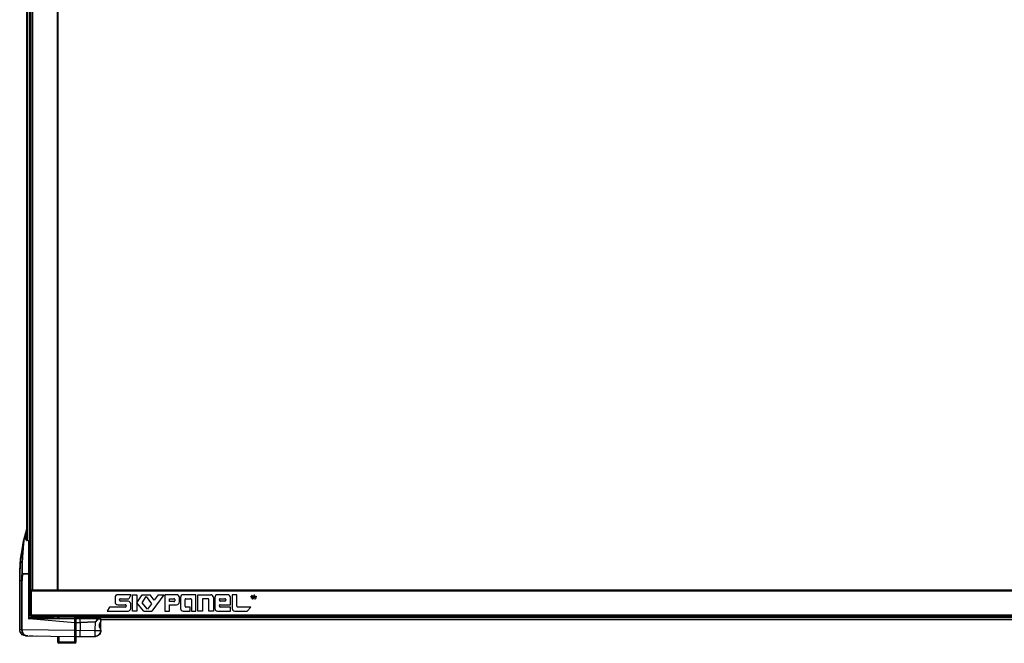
# Model space of a CAD drawing. Header units: millimetres. Extents: x -380.3 to -282.2, y 263.5 to 326.7.
# Tile 1 of 13: x -375.6 to -331.2, y 263.5 to 291.6. Entities that reach past the tile are written whole.
import ezdxf

# ---------------------------------------------------------------- set-up
doc = ezdxf.new("R2010")
doc.units = ezdxf.units.MM

# ---------------------------------------------------------------- blocks, each defined once
blk = doc.blocks.new('Abdeckung-2_1__3', base_point=(-5596.73, 3957.47))
at = {"color": 7, "linetype": 'Continuous'}
for p, q in [((-5596.13, 3969.33), (-5596.73, 3969.15)), ((-5596.13, 3969.62), (-5596.13, 3969.33)), ((-5596.13, 3969.33), (-5596.13, 3966.74)), ((-5596.13, 3966.74), (-5596.13, 3961.53)), ((-5593.13, 3969.95), (-5595.83, 3969.92)), ((-5581.03, 3969.63), (-5593.13, 3969.95)), ((-5593.13, 3967.07), (-5593.13, 3969.46)), ((-5579.42, 3969.73), (-5581.03, 3969.63)), ((-5580.08, 3964.97), (-5579.98, 3966.05)), ((-5579.98, 3966.05), (-5579.7, 3966.63)), ((-5579.7, 3966.63), (-5579.62, 3966.99)), ((-5579.62, 3966.99), (-5579.33, 3967.51)), ((-5579.33, 3967.51), (-5579.22, 3967.83)), ((-5579.13, 3968.16), (-5579.22, 3967.83)), ((-5579.22, 3967.83), (-5579.13, 3968.16)), ((-5579.13, 3968.16), (-5579.13, 3969.43)), ((-5579.13, 3968.6), (-5579.13, 3968.97)), ((-5579.13, 3961.65), (-5579.13, 3968.16)), ((-5596.13, 3961.53), (-5596.13, 3957.82)), ((-5593.13, 3957.47), (-5593.13, 3961.47)), ((-5580.12, 3958.9), (-5580.67, 3958.51)), ((-5579.67, 3959.53), (-5580.12, 3958.9)), ((-5579.98, 3963.89), (-5580.08, 3964.97)), ((-5579.9, 3963.65), (-5579.98, 3963.89)), ((-5579.68, 3963.09), (-5579.9, 3963.65)), ((-5579.42, 3962.85), (-5579.68, 3963.09)), ((-5579.48, 3959.94), (-5579.67, 3959.53)), ((-5579.36, 3960.22), (-5579.48, 3959.94)), ((-5579.37, 3962.43), (-5579.42, 3962.85)), ((-5579.28, 3962.23), (-5579.37, 3962.43)), ((-5579.19, 3960.97), (-5579.36, 3960.22)), ((-5579.28, 3962.23), (-5579.13, 3961.78)), ((-5579.13, 3961.78), (-5579.21, 3962.08)), ((-5579.14, 3961.43), (-5579.19, 3960.97)), ((-5579.13, 3961.65), (-5579.13, 3961.78)), ((-5596.13, 3958.31), (-5596.73, 3958.36)), ((-5595.83, 3957.52), (-5593.13, 3957.47)), ((-5593.13, 3957.47), (-5583.06, 3957.65)), ((-5583.06, 3957.65), (-5582.9, 3957.65)), ((-5582.9, 3957.65), (-5582.76, 3957.66)), ((-5582.76, 3957.66), (-5582.28, 3957.71)), ((-5581.92, 3957.82), (-5582.53, 3957.71)), ((-5581.55, 3957.92), (-5581.92, 3957.82)), ((-5581.34, 3958.07), (-5581.55, 3957.92)), ((-5581.34, 3958.07), (-5580.85, 3958.36)), ((-5580.85, 3958.36), (-5581.34, 3958.07)), ((-5580.85, 3958.36), (-5580.67, 3958.51)), ((-5580.67, 3958.51), (-5580.85, 3958.36))]:
    blk.add_line(p, q, dxfattribs=at)
at = {"color": 1, "linetype": 'Continuous'}
for p, q in [((-5596.73, 3965.67), (-5596.13, 3965.72)), ((-5596.13, 3966.74), (-5595.83, 3966.74)), ((-5595.84, 3969.41), (-5595.83, 3969.62)), ((-5593.13, 3969.46), (-5595.84, 3969.41)), ((-5595.83, 3966.74), (-5595.84, 3969.41)), ((-5595.83, 3969.62), (-5593.13, 3969.8)), ((-5595.83, 3966.74), (-5593.13, 3967.07)), ((-5593.13, 3967.07), (-5595.83, 3966.74)), ((-5595.83, 3961.52), (-5595.83, 3966.74)), ((-5593.13, 3969.8), (-5582.24, 3969.5)), ((-5581.03, 3969.49), (-5593.13, 3969.46)), ((-5593.13, 3967.07), (-5583.06, 3967.35)), ((-5583.06, 3967.35), (-5593.13, 3967.07)), ((-5593.13, 3967.07), (-5593.13, 3961.47)), ((-5583.06, 3967.35), (-5583.13, 3961.65)), ((-5582.8, 3967.47), (-5583.06, 3967.35)), ((-5583.06, 3967.35), (-5582.8, 3967.47)), ((-5581.52, 3968.59), (-5582.8, 3967.47)), ((-5582.8, 3967.47), (-5582.43, 3967.51)), ((-5582.43, 3967.51), (-5581.52, 3968.59)), ((-5582.24, 3969.5), (-5581.03, 3969.49)), ((-5581.03, 3969.49), (-5581.52, 3968.59)), ((-5581.52, 3968.59), (-5581.13, 3968.93)), ((-5581.13, 3968.93), (-5580.9, 3969.34)), ((-5580.87, 3969.53), (-5579.13, 3969.43)), ((-5580.07, 3965.7), (-5580.08, 3964.29)), ((-5579.98, 3966.05), (-5580.07, 3965.7)), ((-5579.9, 3966.29), (-5579.98, 3966.05)), ((-5579.68, 3966.85), (-5579.9, 3966.29)), ((-5579.62, 3966.99), (-5579.68, 3966.85)), ((-5579.47, 3967.3), (-5579.62, 3966.99)), ((-5579.22, 3967.83), (-5579.47, 3967.3)), ((-5579.47, 3967.3), (-5579.42, 3967.09)), ((-5579.42, 3968.97), (-5579.42, 3968.6)), ((-5579.42, 3967.09), (-5579.42, 3962.85)), ((-5596.73, 3961.53), (-5596.13, 3961.53)), ((-5596.13, 3961.53), (-5595.83, 3961.52)), ((-5593.13, 3961.47), (-5595.83, 3961.52)), ((-5595.83, 3958.17), (-5595.83, 3961.52)), ((-5583.13, 3961.65), (-5593.13, 3961.47)), ((-5583.13, 3961.65), (-5579.13, 3961.65)), ((-5580.08, 3964.29), (-5579.98, 3963.89)), ((-5579.98, 3963.89), (-5579.9, 3963.65)), ((-5579.9, 3963.65), (-5579.68, 3963.09)), ((-5579.68, 3963.09), (-5579.62, 3962.95)), ((-5579.62, 3962.95), (-5579.37, 3962.43)), ((-5579.42, 3962.85), (-5579.42, 3962.63)), ((-5579.37, 3962.43), (-5579.28, 3962.23)), ((-5579.13, 3961.65), (-5579.19, 3960.97)), ((-5595.83, 3957.52), (-5595.83, 3958.17))]:
    blk.add_line(p, q, dxfattribs=at)
at = {"color": 7, "linetype": 'Continuous'}
for centre, radius, start, end in [((-5595.83, 3969.62), 0.3, 91, 180), ((-5579.43, 3969.43), 0.3, 0, 89), ((-5583.13, 3961.65), 4, 271, 0), ((-5595.83, 3957.82), 0.3, 180, 269)]:
    blk.add_arc(centre, radius, start, end, dxfattribs=at)
at = {"color": 1, "linetype": 'Continuous'}
for points, knots in [([(-5595.83, 3969.62), (-5595.86, 3969.62), (-5595.93, 3969.63), (-5596.03, 3969.63), (-5596.1, 3969.62), (-5596.12, 3969.62), (-5596.13, 3969.62)], [0, 0, 0, 0, 0.0908597, 0.2324051, 0.2916628, 0.3001282, 0.3001282, 0.3001282, 0.3001282]), ([(-5595.83, 3966.74), (-5595.84, 3966.74), (-5595.89, 3966.74), (-5595.98, 3966.74), (-5596.07, 3966.74), (-5596.12, 3966.74), (-5596.13, 3966.74)], [0, 0, 0, 0, 0.0184228, 0.1473821, 0.2763415, 0.2947643, 0.2947643, 0.2947643, 0.2947643]), ([(-5595.83, 3969.92), (-5595.83, 3969.92), (-5595.83, 3969.9), (-5595.84, 3969.83), (-5595.84, 3969.73), (-5595.83, 3969.65), (-5595.83, 3969.62)], [0, 0, 0, 0, 0.0087723, 0.0701784, 0.2114511, 0.3005453, 0.3005453, 0.3005453, 0.3005453]), ([(-5580.9, 3969.34), (-5580.88, 3969.4), (-5580.84, 3969.5), (-5580.95, 3969.58), (-5581, 3969.61), (-5581.03, 3969.63), (-5581.03, 3969.63)], [0, 0, 0, 0, 0.1754956, 0.2714021, 0.3561234, 0.3682264, 0.3682264, 0.3682264, 0.3682264]), ([(-5580.87, 3969.53), (-5580.92, 3969.52), (-5580.97, 3969.5), (-5581.03, 3969.49), (-5581.03, 3969.49)], [0, 0, 0, 0, 0.1514095, 0.1730394, 0.1730394, 0.1730394, 0.1730394]), ([(-5580.9, 3969.34), (-5580.94, 3969.38), (-5580.99, 3969.43), (-5581.03, 3969.48), (-5581.03, 3969.49)], [0, 0, 0, 0, 0.1728393, 0.1975306, 0.1975306, 0.1975306, 0.1975306]), ([(-5583.06, 3957.65), (-5583.06, 3957.66), (-5583.05, 3957.74), (-5583.04, 3957.96), (-5583.03, 3958.34), (-5583.03, 3958.85), (-5583.03, 3959.45), (-5583.04, 3960.13), (-5583.04, 3960.88), (-5583.1, 3961.39), (-5583.13, 3961.65)], [0, 0, 0, 0, 0.031658, 0.253265, 0.668499, 1.172374, 1.77838, 2.469746, 3.220084, 4.003619, 4.003619, 4.003619, 4.003619])]:
    blk.add_open_spline(points, degree=3, knots=knots, dxfattribs=at)
for points in [[(-5595.84, 3969.41), (-5595.87, 3969.41), (-5595.92, 3969.41), (-5595.97, 3969.41), (-5595.99, 3969.4)], [(-5581.03, 3969.49), (-5581.03, 3969.51), (-5581.03, 3969.56), (-5581.03, 3969.61), (-5581.03, 3969.63)]]:
    blk.add_open_spline(points, degree=3, dxfattribs=at)
at = {"color": 7, "linetype": 'Continuous'}
blk.add_open_spline([(-5593.13, 3969.95), (-5593.13, 3969.95), (-5593.13, 3969.92), (-5593.13, 3969.88), (-5593.13, 3969.83), (-5593.13, 3969.8), (-5593.13, 3969.8)], degree=3, knots=[0, 0, 0, 0, 0.0097899, 0.078319, 0.1468481, 0.156638, 0.156638, 0.156638, 0.156638], dxfattribs=at)
blk = doc.blocks.new('Griff-2_1__4', base_point=(-5633.98, 3957.53))
at = {"color": 7, "linetype": 'Continuous'}
for p, q in [((-5631.26, 4022.78), (-5629.13, 4030.19)), ((-5629.34, 4026.69), (-5629.63, 4025.97)), ((-5629.63, 4023.19), (-5629.63, 4025.97)), ((-5629.21, 4026.84), (-5629.34, 4026.69)), ((-5632.54, 4014.64), (-5631.58, 4020.73)), ((-5631.58, 4020.73), (-5631.39, 4022.05)), ((-5631.39, 4022.05), (-5631.47, 4021.56)), ((-5631.39, 4022.05), (-5631.26, 4022.78)), ((-5629.63, 4022.51), (-5629.63, 4023.19)), ((-5629.43, 4022.34), (-5629.17, 4022.3)), ((-5628.58, 4022.29), (-5629.17, 4022.3)), ((-5628.58, 4022.29), (-5628.32, 4022.24)), ((-5628.13, 4022.06), (-5628.13, 3999.78)), ((-5633.15, 4011.38), (-5633.05, 4012.1)), ((-5633.03, 4012.23), (-5633.08, 4011.92)), ((-5633.05, 4012.1), (-5632.96, 4012.65)), ((-5632.96, 4012.65), (-5633.03, 4012.23)), ((-5632.96, 4012.65), (-5632.83, 4013.34)), ((-5632.96, 4012.65), (-5632.89, 4013.06)), ((-5632.89, 4013.06), (-5632.83, 4013.34)), ((-5632.83, 4013.34), (-5632.73, 4013.81)), ((-5632.73, 4013.81), (-5632.54, 4014.64)), ((-5633.39, 4009.34), (-5633.74, 4004.74)), ((-5633.15, 4011.38), (-5633.39, 4009.34)), ((-5633.08, 4011.92), (-5633.15, 4011.38)), ((-5633.88, 4001.39), (-5633.96, 3998.61)), ((-5633.76, 4004.29), (-5633.89, 4001.58)), ((-5633.89, 4001.58), (-5633.88, 4001.39)), ((-5633.74, 4004.74), (-5633.76, 4004.29)), ((-5628.13, 3999.78), (-5632.14, 3999.77)), ((-5632.14, 3999.77), (-5628.13, 3999.78)), ((-5628.13, 3999.78), (-5628.13, 3970.78)), ((-5633.97, 3998.26), (-5633.98, 3995.27)), ((-5633.98, 3995.27), (-5633.98, 3962.11)), ((-5633.96, 3998.61), (-5633.97, 3998.26)), ((-5628.13, 3970.78), (-5628.13, 3969.99)), ((-5627.84, 3971.97), (-5627.84, 3970.52)), ((-5596.73, 3966.78), (-5627.67, 3969.49)), ((-5625.73, 3970.49), (-5627.64, 3970.52)), ((-5596.73, 3969.98), (-5625.73, 3970.49)), ((-5614.63, 3970.97), (-5614.63, 3970.29)), ((-5596.73, 3969.84), (-5596.73, 3969.98)), ((-5596.73, 3969.41), (-5596.73, 3969.84)), ((-5596.73, 3966.78), (-5596.73, 3969.41)), ((-5596.73, 3961.53), (-5596.73, 3966.78)), ((-5633.74, 3960.75), (-5633.98, 3962.11)), ((-5633.68, 3960.61), (-5633.74, 3960.75)), ((-5632.84, 3959.31), (-5633.68, 3960.61)), ((-5632.2, 3958.79), (-5632.84, 3959.31)), ((-5596.73, 3957.53), (-5596.73, 3961.53)), ((-5631.55, 3958.44), (-5632.2, 3958.79)), ((-5630.81, 3958.2), (-5631.55, 3958.44)), ((-5630.05, 3958.11), (-5630.66, 3958.17)), ((-5630.05, 3958.11), (-5630.66, 3958.17)), ((-5630.05, 3958.11), (-5629.24, 3958.1)), ((-5629.24, 3958.1), (-5629.76, 3958.17)), ((-5629.76, 3958.17), (-5629.24, 3958.1)), ((-5629.24, 3958.1), (-5596.73, 3957.53)), ((-5628.58, 3958.09), (-5628.9, 3958.09)), ((-5627.58, 3958.07), (-5627.22, 3958.07)), ((-5626.88, 3958.06), (-5625.09, 3958.03)), ((-5625.09, 3958.03), (-5624.82, 3958.02)), ((-5622.31, 3957.98), (-5622.17, 3957.98))]:
    blk.add_line(p, q, dxfattribs=at)
at = {"color": 1, "linetype": 'Continuous'}
for p, q in [((-5630.77, 4023.17), (-5629.13, 4028.89)), ((-5631.76, 4019.17), (-5631.87, 4017.99)), ((-5631.64, 4020.25), (-5631.76, 4019.17)), ((-5631.52, 4021.21), (-5631.64, 4020.25)), ((-5631.47, 4021.56), (-5631.52, 4021.21)), ((-5631.26, 4022.78), (-5631.39, 4022.05)), ((-5631.38, 4018.31), (-5631.27, 4019.51)), ((-5631.27, 4019.51), (-5631.15, 4020.6)), ((-5631.15, 4020.6), (-5631.03, 4021.57)), ((-5631.03, 4021.57), (-5630.9, 4022.43)), ((-5630.97, 4023.14), (-5630.77, 4023.17)), ((-5630.9, 4022.43), (-5630.77, 4023.17)), ((-5629.63, 4023.19), (-5630.77, 4023.17)), ((-5632.25, 4012.33), (-5632.36, 4010.03)), ((-5632.08, 4015.34), (-5632.25, 4012.33)), ((-5631.98, 4016.71), (-5632.08, 4015.34)), ((-5631.87, 4017.99), (-5631.98, 4016.71)), ((-5631.85, 4010.91), (-5631.65, 4014.6)), ((-5631.65, 4014.6), (-5631.49, 4017.01)), ((-5631.49, 4017.01), (-5631.38, 4018.31)), ((-5633.76, 4004.29), (-5633.6, 4006.93)), ((-5633.6, 4006.93), (-5633.39, 4009.34)), ((-5633.39, 4009.34), (-5633.35, 4009.76)), ((-5633.35, 4009.76), (-5633.15, 4011.38)), ((-5632.47, 4007.26), (-5632.56, 4003.61)), ((-5632.36, 4010.03), (-5632.47, 4007.26)), ((-5632.07, 4004.16), (-5631.98, 4007.43)), ((-5631.98, 4007.43), (-5631.85, 4010.91)), ((-5633.95, 3998.39), (-5633.88, 4001.39)), ((-5633.88, 4001.39), (-5633.79, 4003.72)), ((-5633.79, 4003.72), (-5633.76, 4004.29)), ((-5632.56, 4003.61), (-5632.63, 3999.79)), ((-5632.14, 3999.77), (-5632.07, 4004.16)), ((-5633.98, 3995.27), (-5633.95, 3998.39)), ((-5633.98, 3962.11), (-5633.98, 3995.27)), ((-5633.98, 3995.27), (-5632.7, 3995.27)), ((-5632.7, 3995.27), (-5632.7, 3962.15)), ((-5632.7, 3995.27), (-5632.22, 3995.27)), ((-5632.22, 3962.15), (-5632.22, 3995.27)), ((-5628.13, 3969.99), (-5625.73, 3969.99)), ((-5625.73, 3969.99), (-5628.13, 3969.99)), ((-5628, 3970.22), (-5627.8, 3970.38)), ((-5596.73, 3969.41), (-5627.67, 3969.49)), ((-5625.73, 3969.99), (-5596.73, 3969.41)), ((-5632.7, 3962.15), (-5633.98, 3962.11)), ((-5633.82, 3961.02), (-5633.98, 3962.11)), ((-5633.74, 3960.75), (-5633.82, 3961.02)), ((-5633.68, 3960.61), (-5633.74, 3960.75)), ((-5633.34, 3959.95), (-5633.68, 3960.61)), ((-5633.04, 3959.54), (-5633.34, 3959.95)), ((-5632.2, 3958.79), (-5633.04, 3959.54)), ((-5632.7, 3962.15), (-5632.64, 3961.32)), ((-5632.7, 3962.15), (-5632.22, 3962.15)), ((-5632.64, 3961.32), (-5632.49, 3960.73)), ((-5632.49, 3960.73), (-5632.44, 3960.58)), ((-5632.44, 3960.58), (-5632.14, 3959.93)), ((-5596.73, 3961.53), (-5632.22, 3962.15)), ((-5632.16, 3961.27), (-5632.22, 3962.15)), ((-5632.06, 3960.79), (-5632.16, 3961.27)), ((-5632.14, 3959.93), (-5631.88, 3959.52)), ((-5631.96, 3960.45), (-5632.06, 3960.79)), ((-5631.72, 3959.89), (-5631.96, 3960.45)), ((-5631.88, 3959.52), (-5631.7, 3959.29)), ((-5631.55, 3959.57), (-5631.72, 3959.89)), ((-5631.7, 3959.29), (-5631.17, 3958.79)), ((-5631.36, 3959.28), (-5631.55, 3959.57)), ((-5630.91, 3958.79), (-5631.36, 3959.28)), ((-5631.97, 3958.65), (-5632.2, 3958.79)), ((-5631.55, 3958.44), (-5631.97, 3958.65)), ((-5631.14, 3958.29), (-5631.55, 3958.44)), ((-5631.17, 3958.79), (-5630.94, 3958.63)), ((-5630.81, 3958.2), (-5631.14, 3958.29)), ((-5630.94, 3958.63), (-5630.57, 3958.42)), ((-5630.66, 3958.17), (-5630.81, 3958.2)), ((-5630.39, 3958.42), (-5630.75, 3958.66)), ((-5630.57, 3958.42), (-5630.2, 3958.27)), ((-5630.07, 3958.27), (-5630.39, 3958.42)), ((-5630.2, 3958.27), (-5629.91, 3958.19)), ((-5629.76, 3958.17), (-5630.07, 3958.27)), ((-5629.91, 3958.19), (-5629.76, 3958.17))]:
    blk.add_line(p, q, dxfattribs=at)
at = {"color": 7, "linetype": 'Continuous'}
blk.add_arc((-5627.62, 3971.02), 0.502, 180.20183, 268.79817, dxfattribs=at)
at = {"color": 1, "linetype": 'Continuous'}
for points, knots in [([(-5630.77, 4023.17), (-5630.81, 4023.16), (-5630.9, 4023.14), (-5631.04, 4023.11), (-5631.18, 4022.98), (-5631.23, 4022.86), (-5631.26, 4022.78)], [0, 0, 0, 0, 0.1075839, 0.2829596, 0.3986868, 0.6677934, 0.6677934, 0.6677934, 0.6677934]), ([(-5630.97, 4023.14), (-5630.97, 4023.14), (-5631, 4023.12), (-5631.06, 4023.09), (-5631.18, 4022.98), (-5631.23, 4022.86), (-5631.26, 4022.78)], [0, 0, 0, 0, 0.0118018, 0.0944145, 0.2101417, 0.4792483, 0.4792483, 0.4792483, 0.4792483]), ([(-5632.63, 3999.79), (-5632.65, 3999.04), (-5632.69, 3997.53), (-5632.7, 3996.03), (-5632.7, 3995.27)], [0, 0, 0, 0, 2.258348, 4.516694, 4.516694, 4.516694, 4.516694]), ([(-5632.63, 3999.79), (-5632.62, 3999.79), (-5632.58, 3999.79), (-5632.49, 3999.78), (-5632.33, 3999.78), (-5632.21, 3999.77), (-5632.14, 3999.77)], [0, 0, 0, 0, 0.015824, 0.1265919, 0.2664949, 0.4862647, 0.4862647, 0.4862647, 0.4862647]), ([(-5632.14, 3999.77), (-5632.18, 3999.77), (-5632.3, 3999.78), (-5632.46, 3999.78), (-5632.58, 3999.79), (-5632.62, 3999.79), (-5632.63, 3999.79)], [0, 0, 0, 0, 0.1323645, 0.3596728, 0.4704407, 0.4862647, 0.4862647, 0.4862647, 0.4862647]), ([(-5632.14, 3999.77), (-5632.16, 3999.02), (-5632.21, 3997.52), (-5632.21, 3996.02), (-5632.22, 3995.27)], [0, 0, 0, 0, 2.25004, 4.500078, 4.500078, 4.500078, 4.500078]), ([(-5628.13, 3969.99), (-5628.12, 3969.96), (-5628.11, 3969.88), (-5628.08, 3969.77), (-5628.02, 3969.66), (-5627.91, 3969.58), (-5627.79, 3969.52), (-5627.7, 3969.5), (-5627.67, 3969.49)], [0, 0, 0, 0, 0.0925637, 0.2452432, 0.3321571, 0.4502449, 0.6367922, 0.7337912, 0.7337912, 0.7337912, 0.7337912]), ([(-5625.73, 3970.29), (-5625.73, 3970.35), (-5625.73, 3970.41), (-5625.73, 3970.48), (-5625.73, 3970.49)], [0, 0, 0, 0, 0.1687603, 0.1928689, 0.1928689, 0.1928689, 0.1928689]), ([(-5625.73, 3969.99), (-5625.73, 3970.01), (-5625.73, 3970.05), (-5625.73, 3970.13), (-5625.73, 3970.21), (-5625.73, 3970.26), (-5625.73, 3970.29)], [0, 0, 0, 0, 0.0653331, 0.1306662, 0.2188772, 0.3070882, 0.3070882, 0.3070882, 0.3070882]), ([(-5632.7, 3962.15), (-5632.7, 3962.15), (-5632.65, 3962.14), (-5632.54, 3962.1), (-5632.38, 3962.11), (-5632.26, 3962.14), (-5632.22, 3962.15)], [0, 0, 0, 0, 0.0163695, 0.1309564, 0.3581685, 0.4935078, 0.4935078, 0.4935078, 0.4935078])]:
    blk.add_open_spline(points, degree=3, knots=knots, dxfattribs=at)
blk = doc.blocks.new('Diffusor-Rahmen-seitlich_1__9', base_point=(-5626.13, 3988.97))
at = {"color": 7, "linetype": 'Continuous'}
for p, q in [((-5626.13, 3988.97), (-5626.13, 4861.97)), ((-5608.13, 4861.97), (-5608.13, 3988.97)), ((-5625.97, 3988.97), (-5625.83, 3988.97)), ((-5625.83, 3988.97), (-5625.13, 3988.97)), ((-5625.13, 3988.97), (-5608.63, 3988.97)), ((-5608.63, 3988.97), (-5608.13, 3988.97))]:
    blk.add_line(p, q, dxfattribs=at)
at = {"color": 1, "linetype": 'Continuous'}
for p, q in [((-5625.13, 3988.97), (-5625.13, 4861.97)), ((-5608.63, 4861.97), (-5608.63, 3988.97))]:
    blk.add_line(p, q, dxfattribs=at)
blk = doc.blocks.new('Diffusor-Rahmen-unten__11', base_point=(-5626.13, 3970.97))
at = {"color": 7, "linetype": 'Continuous'}
for p, q in [((-5626.13, 3988.97), (-5625.97, 3988.97)), ((-5626.13, 3988.47), (-5626.13, 3988.97)), ((-5626.13, 3988.47), (-5626.13, 3971.97)), ((-5608.13, 3988.97), (-4329.13, 3988.97)), ((-5626.13, 3970.97), (-5626.13, 3971.97)), ((-4311.13, 3970.97), (-5626.13, 3970.97))]:
    blk.add_line(p, q, dxfattribs=at)
at = {"color": 1, "linetype": 'Continuous'}
for p, q in [((-5626.13, 3988.47), (-4311.13, 3988.47)), ((-4311.13, 3971.97), (-5626.13, 3971.97))]:
    blk.add_line(p, q, dxfattribs=at)
blk = doc.blocks.new('Skypanel-Logo-klein__12', base_point=(-5576.13, 3972.72))
at = {"color": 7, "linetype": 'Continuous'}
for p, q in [((-5558.92, 3985.79), (-5567.66, 3985.79)), ((-5558.92, 3985.79), (-5560.3, 3983.09)), ((-5557.81, 3985.79), (-5554.74, 3985.79)), ((-5557.81, 3974.72), (-5557.81, 3985.79)), ((-5554.74, 3980.26), (-5551.14, 3985.79)), ((-5554.74, 3985.79), (-5554.74, 3980.26)), ((-5551.14, 3985.79), (-5545.73, 3985.79)), ((-5543.07, 3982.13), (-5545.73, 3985.79)), ((-5536.59, 3985.79), (-5544.63, 3974.72)), ((-5540.41, 3985.79), (-5543.07, 3982.13)), ((-5540.41, 3985.79), (-5536.59, 3985.79)), ((-5535.91, 3985.79), (-5535.91, 3974.72)), ((-5527.93, 3985.79), (-5535.91, 3985.79)), ((-5514.87, 3985.79), (-5523.48, 3985.79)), ((-5514.87, 3974.72), (-5514.87, 3985.79)), ((-5513.52, 3985.79), (-5504.9, 3985.79)), ((-5513.52, 3974.72), (-5513.52, 3985.79)), ((-5493.46, 3985.79), (-5500.27, 3985.79)), ((-5487.31, 3985.79), (-5490.38, 3985.79)), ((-5490.38, 3985.79), (-5490.38, 3976.57)), ((-5487.31, 3978.04), (-5487.31, 3985.79)), ((-5475.64, 3985.56), (-5475.37, 3985.5)), ((-5569.5, 3983.95), (-5569.5, 3980.87)), ((-5567.66, 3979.03), (-5562.61, 3979.03)), ((-5566.43, 3981.98), (-5566.43, 3982.47)), ((-5565.81, 3983.09), (-5560.3, 3983.09)), ((-5560.77, 3981.36), (-5565.81, 3981.36)), ((-5558.92, 3976.57), (-5558.92, 3979.52)), ((-5550.14, 3974.72), (-5554.74, 3980.26)), ((-5554.74, 3980.26), (-5554.74, 3974.72)), ((-5551.22, 3980.26), (-5548.48, 3984.47)), ((-5547.59, 3975.9), (-5551.22, 3980.26)), ((-5548.48, 3984.47), (-5544.92, 3979.58)), ((-5544.92, 3979.58), (-5547.59, 3975.9)), ((-5532.83, 3983.09), (-5529.79, 3983.09)), ((-5532.83, 3981.12), (-5532.83, 3983.09)), ((-5529.79, 3981.12), (-5532.83, 3981.12)), ((-5532.83, 3979.03), (-5527.93, 3979.03)), ((-5532.83, 3974.72), (-5532.83, 3979.03)), ((-5529.17, 3982.47), (-5529.17, 3981.73)), ((-5526.09, 3980.87), (-5526.09, 3983.95)), ((-5525.33, 3983.95), (-5525.33, 3976.57)), ((-5522.25, 3978.04), (-5522.25, 3982.47)), ((-5521.63, 3983.09), (-5518.56, 3983.09)), ((-5517.95, 3982.47), (-5517.95, 3974.72)), ((-5510.44, 3983.09), (-5510.44, 3974.72)), ((-5506.75, 3983.09), (-5510.44, 3983.09)), ((-5506.13, 3974.72), (-5506.13, 3982.47)), ((-5503.06, 3983.95), (-5503.06, 3974.72)), ((-5502.12, 3983.95), (-5502.12, 3976.57)), ((-5499.04, 3982.1), (-5499.04, 3982.47)), ((-5498.43, 3983.09), (-5495.31, 3983.09)), ((-5495.31, 3981.49), (-5498.43, 3981.49)), ((-5498.43, 3979.03), (-5491.61, 3979.03)), ((-5494.69, 3982.47), (-5494.69, 3982.1)), ((-5491.61, 3979.03), (-5491.61, 3983.95)), ((-5477.99, 3984.5), (-5478.02, 3984.35)), ((-5477.13, 3984.28), (-5477.46, 3984.31)), ((-5477.43, 3984.16), (-5477.13, 3984.28)), ((-5477.14, 3984.1), (-5477.14, 3983.56)), ((-5477.13, 3984.86), (-5477.13, 3984.28)), ((-5476.92, 3983.35), (-5476.92, 3985.24)), ((-5476.71, 3985.26), (-5476.6, 3983.04)), ((-5476.55, 3984.19), (-5476.45, 3985.26)), ((-5476.44, 3983.01), (-5476.55, 3984.19)), ((-5476.17, 3984.56), (-5476.16, 3984.77)), ((-5476.16, 3984.77), (-5476.15, 3985)), ((-5475.97, 3983.47), (-5475.97, 3983.94)), ((-5475.91, 3985.08), (-5475.89, 3984.94)), ((-5475.77, 3985.26), (-5475.77, 3983.2)), ((-5475.37, 3982.89), (-5475.64, 3982.84)), ((-5475.53, 3984.25), (-5475.53, 3985.17)), ((-5475.53, 3983.26), (-5475.53, 3984.12)), ((-5475.29, 3983.41), (-5475.29, 3984)), ((-5475.03, 3983.61), (-5475.05, 3983.96)), ((-5475.03, 3983.61), (-5474.97, 3983.43)), ((-5474.97, 3985.35), (-5474.75, 3985.23)), ((-5474.89, 3982.97), (-5474.74, 3983.05)), ((-5474.74, 3983.05), (-5474.89, 3982.97)), ((-5474.81, 3984.84), (-5474.81, 3983.53)), ((-5474.6, 3983.55), (-5474.6, 3984.77)), ((-5474.36, 3983.54), (-5474.47, 3983.26)), ((-5474.25, 3983.72), (-5474.36, 3983.54)), ((-5474.25, 3984.9), (-5474.28, 3984.74)), ((-5474.13, 3984.71), (-5474.25, 3984.9)), ((-5474.2, 3983.85), (-5474.25, 3983.72)), ((-5474.13, 3984.71), (-5474.2, 3984.54)), ((-5474.05, 3984.5), (-5474.13, 3984.71)), ((-5474.02, 3984.35), (-5474.05, 3984.5)), ((-5573.4, 3977.43), (-5574.78, 3974.72)), ((-5574.78, 3974.72), (-5560.77, 3974.72)), ((-5562.61, 3977.43), (-5573.4, 3977.43)), ((-5562, 3978.41), (-5562, 3978.04)), ((-5554.74, 3974.72), (-5557.81, 3974.72)), ((-5550.14, 3974.72), (-5544.63, 3974.72)), ((-5535.91, 3974.72), (-5532.83, 3974.72)), ((-5523.48, 3974.72), (-5518.68, 3974.72)), ((-5518.68, 3977.43), (-5521.63, 3977.43)), ((-5518.68, 3974.72), (-5518.68, 3977.43)), ((-5517.95, 3974.72), (-5514.87, 3974.72)), ((-5510.44, 3974.72), (-5513.52, 3974.72)), ((-5503.06, 3974.72), (-5506.13, 3974.72)), ((-5500.27, 3974.72), (-5491.61, 3974.72)), ((-5499.04, 3978.04), (-5499.04, 3978.41)), ((-5491.61, 3977.43), (-5498.43, 3977.43)), ((-5491.61, 3974.72), (-5491.61, 3977.43)), ((-5488.54, 3974.72), (-5480.19, 3974.72)), ((-5477.79, 3977.43), (-5486.69, 3977.43)), ((-5480.19, 3974.72), (-5477.79, 3977.43))]:
    blk.add_line(p, q, dxfattribs=at)
for points in [[(-5476.6, 3983.04, 1), (-5476.51, 3983.52, 1)], [(-5475.29, 3984.36, 1), (-5475.7, 3984.46, 1)], [(-5475.13, 3984.12, 1), (-5475.45, 3983.87, 1)]]:
    blk.add_lwpolyline(points, format="xyb", close=True, dxfattribs=at)
for centre, radius, start, end in [((-5567.66, 3983.95), 1.85, 90, 180), ((-5527.93, 3983.95), 1.85, 0, 90), ((-5523.48, 3983.95), 1.85, 90, 180), ((-5504.9, 3983.95), 1.85, 0, 90), ((-5500.27, 3983.95), 1.85, 90, 180), ((-5493.46, 3983.95), 1.85, 0, 90), ((-5567.66, 3980.87), 1.85, 180, 270), ((-5565.81, 3982.47), 0.615, 90, 180), ((-5565.81, 3981.98), 0.615, 180, 270), ((-5562.61, 3978.41), 0.615, 0, 90), ((-5560.77, 3979.52), 1.85, 0, 90), ((-5529.79, 3982.47), 0.615, 0, 90), ((-5529.79, 3981.73), 0.615, 270, 0), ((-5527.93, 3980.87), 1.85, 270, 0), ((-5521.63, 3982.47), 0.615, 90, 180), ((-5518.56, 3982.47), 0.615, 0, 90), ((-5506.75, 3982.47), 0.615, 0, 90), ((-5498.43, 3982.47), 0.615, 90, 180), ((-5498.43, 3982.1), 0.615, 180, 270), ((-5498.43, 3978.41), 0.615, 90, 180), ((-5495.31, 3982.47), 0.615, 0, 90), ((-5495.31, 3982.1), 0.615, 270, 0), ((-5477.12, 3983.92), 0.536, 155.49936, 236.46744), ((-5474.91, 3983.55), 2.76, 146.72808, 167.62134), ((-5477.01, 3984.39), 0.642, 202.34851, 223.40038), ((-5476.26, 3984.05), 1.23, 153.85199, 167.70253), ((-5477.48, 3983.7), 0.232, 285.57824, 9.225), ((-5474.62, 3982.51), 3.44, 136.83811, 142.7353), ((-5476.9, 3984.86), 0.385, 93.65449, 147.07727), ((-5476.55, 3984.19), 1.11, 239.32264, 247.30721), ((-5476.36, 3983.91), 0.903, 254.65169, 265.33516), ((-5476.44, 3984.39), 0.222, 240.88423, 333.48465), ((-5476.35, 3984.9), 0.616, 279.98072, 302.5413), ((-5476.84, 3983.47), 1.01, 37.87633, 54.16292), ((-5480.25, 3983.55), 4.03, 1.30757, 7.41854), ((-5487.6, 3982.93), 11.4, 1.08932, 3.55378), ((-5475.81, 3983.29), 0.416, 199.25038, 221.74923), ((-5476.32, 3983.41), 0.449, 296.81691, 338.91422), ((-5476.34, 3983.85), 0.385, 12.79368, 38.06403), ((-5476.08, 3983.32), 0.187, 339.22343, 54.53414), ((-5475.95, 3982.85), 2.56, 80.79225, 87.38586), ((-5475.72, 3984.33), 1.07, 66.5786, 80.26392), ((-5475.42, 3985.2), 0.167, 350.24372, 39.32979), ((-5475.63, 3984.73), 0.665, 17.80539, 59.79638), ((-5476.38, 3984.74), 1.16, 340.63108, 2.07562), ((-5476.89, 3984.84), 1.67, 358.17248, 11.5744), ((-5475.5, 3984.41), 0.467, 322.08805, 2.93074), ((-5475.27, 3983.96), 0.219, 0.33494, 47.97464), ((-5475.6, 3984.69), 0.623, 335.42331, 357.18488), ((-5475.82, 3984.73), 0.85, 355.42166, 13.97007), ((-5562.61, 3978.04), 0.615, 270, 0), ((-5560.77, 3976.57), 1.85, 270, 0), ((-5523.48, 3976.57), 1.85, 180, 270), ((-5521.63, 3978.04), 0.615, 180, 270), ((-5500.27, 3976.57), 1.85, 180, 270), ((-5498.43, 3978.04), 0.615, 180, 270), ((-5488.54, 3976.57), 1.85, 180, 270), ((-5486.69, 3978.04), 0.615, 180, 270)]:
    blk.add_arc(centre, radius, start, end, dxfattribs=at)
blk = doc.blocks.new('Standard-Diffusor-kpl___27', base_point=(-5626.13, 3970.97))
for name, p in [('Diffusor-Rahmen-seitlich_1__9', (-5626.13, 3988.97)), ('Diffusor-Rahmen-unten__11', (-5626.13, 3970.97)), ('Skypanel-Logo-klein__12', (-5576.13, 3972.72))]:
    blk.add_blockref(name, p)
blk = doc.blocks.new('Gehaeuseprofil_2__30', base_point=(-5595.13, 3968.97))
at = {"color": 7, "linetype": 'Continuous'}
for p, q in [((-5595.13, 3970.97), (-4342.13, 3970.97)), ((-5595.13, 3970.67), (-5595.13, 3970.97)), ((-5595.13, 3970.67), (-5595.13, 3969.94)), ((-5579.13, 3968.97), (-4358.13, 3968.97))]:
    blk.add_line(p, q, dxfattribs=at)
at = {"color": 1, "linetype": 'Continuous'}
for p, q in [((-5595.13, 3970.67), (-4342.13, 3970.67)), ((-5579.13, 3969.27), (-4358.13, 3969.27))]:
    blk.add_line(p, q, dxfattribs=at)
blk = doc.blocks.new('Aufhaengung__50', base_point=(-5611.13, 3970.12))
at = {"color": 7, "linetype": 'Continuous'}
for p, q in [((-5611.13, 4880.97), (-5611.13, 4882.82)), ((-5608.13, 4882.47), (-5608.13, 4882.82)), ((-5608.13, 4881.85), (-5608.13, 4882.47)), ((-5608.13, 4880.97), (-5608.13, 4881.85)), ((-5611.13, 3971.09), (-5611.13, 3970.12)), ((-5608.13, 3971.09), (-5608.13, 3970.47)), ((-5608.13, 3970.47), (-5608.13, 3970.12))]:
    blk.add_line(p, q, dxfattribs=at)
blk = doc.blocks.new('Aufhaengung-geschw___51', base_point=(-5611.13, 3970.12))
blk.add_blockref('Aufhaengung__50', (-5611.13, 3970.12))
blk = doc.blocks.new('Fuss-unten__52', base_point=(-5608.13, 3952.97))
at = {"color": 7, "linetype": 'Continuous'}
for p, q in [((-5608.13, 3970.47), (-5607.63, 3970.97)), ((-5608.13, 3970.47), (-5608.13, 3970.91)), ((-5608.13, 3970.16), (-5608.13, 3970.47)), ((-5607.63, 3970.97), (-5607.63, 3970.35)), ((-5607.63, 3970.35), (-5607.63, 3970.17)), ((-5596.63, 3969.97), (-5596.63, 3970.97)), ((-5596.63, 3970.97), (-5596.13, 3970.47)), ((-5596.63, 3969.16), (-5596.63, 3969.97)), ((-5596.13, 3970.91), (-5596.13, 3970.47)), ((-5596.13, 3970.47), (-5596.13, 3969.97)), ((-5596.13, 3969.97), (-5596.13, 3969.62)), ((-5596.13, 3969.62), (-5596.13, 3969.33)), ((-5608.13, 3953.97), (-5608.13, 3957.73)), ((-5608.13, 3953.47), (-5608.13, 3953.97)), ((-5608.13, 3953.47), (-5607.63, 3952.97)), ((-5607.63, 3957.72), (-5607.63, 3953.97)), ((-5607.63, 3953.97), (-5607.63, 3952.97)), ((-5596.63, 3952.97), (-5607.63, 3952.97)), ((-5596.63, 3953.97), (-5596.63, 3958.35)), ((-5596.63, 3952.97), (-5596.63, 3953.97)), ((-5596.63, 3952.97), (-5596.13, 3953.47)), ((-5596.13, 3958.31), (-5596.13, 3957.82)), ((-5596.13, 3957.82), (-5596.13, 3953.97)), ((-5596.13, 3953.97), (-5596.13, 3953.47))]:
    blk.add_line(p, q, dxfattribs=at)
at = {"color": 1, "linetype": 'Continuous'}
for p, q in [((-5596.63, 3969.97), (-5596.13, 3969.97)), ((-5608.13, 3953.97), (-5607.63, 3953.97)), ((-5607.63, 3953.97), (-5596.63, 3953.97)), ((-5596.63, 3953.97), (-5596.13, 3953.97))]:
    blk.add_line(p, q, dxfattribs=at)
blk = doc.blocks.new('Seitenprofil__53', base_point=(-5629.13, 3971.97))
at = {"color": 7, "linetype": 'Continuous'}
for p, q in [((-5628.13, 4880.97), (-5627.43, 4880.97)), ((-5627.43, 4880.97), (-5627.13, 4880.97)), ((-5627.13, 4880.97), (-5626.83, 4880.97)), ((-5627.13, 4880.97), (-5627.13, 3971.97)), ((-5626.83, 4880.97), (-5608.43, 4880.97)), ((-5608.43, 4880.97), (-5608.13, 4880.97)), ((-5608.13, 4879.97), (-5608.13, 4880.97)), ((-5629.13, 4022.3), (-5629.13, 4830.64)), ((-5627.43, 3971.97), (-5628.13, 3971.97)), ((-5627.43, 3971.97), (-5627.13, 3971.97)), ((-5627.13, 3971.97), (-5626.83, 3971.97)), ((-5626.13, 3971.97), (-5626.83, 3971.97))]:
    blk.add_line(p, q, dxfattribs=at)
at = {"color": 1, "linetype": 'Continuous'}
for p, q in [((-5627.43, 3971.97), (-5627.43, 4880.97)), ((-5626.83, 4880.97), (-5626.83, 3971.97)), ((-5608.43, 4879.97), (-5608.43, 4880.97)), ((-5628.83, 4830.65), (-5628.83, 4022.29))]:
    blk.add_line(p, q, dxfattribs=at)
blk = doc.blocks.new('Zylinderschraube-ISO14580-DIN7984-M6x10-UKVZ-TX30-A2K_8__67', base_point=(-5611.23, 3970.21))
at = {"color": 7, "linetype": 'Continuous'}
blk.add_line((-5611.23, 3971.05), (-5611.23, 3970.21), dxfattribs=at)
blk = doc.blocks.new('Seitenteil-rechts-kpl___68', base_point=(-5703.85, 3952.97))
for name, p in [('Seitenprofil__53', (-5629.13, 3971.97)), ('Aufhaengung-geschw___51', (-5611.13, 3970.12)), ('Zylinderschraube-ISO14580-DIN7984-M6x10-UKVZ-TX30-A2K_8__67', (-5611.23, 3970.21)), ('Fuss-unten__52', (-5608.13, 3952.97))]:
    blk.add_blockref(name, p)
blk = doc.blocks.new('Gehaeuse-kpl___69', base_point=(-5703.85, 3952.97))
for name, p in [('Seitenteil-rechts-kpl___68', (-5703.85, 3952.97)), ('Gehaeuseprofil_2__30', (-5595.13, 3968.97))]:
    blk.add_blockref(name, p)
blk = doc.blocks.new('Montage-fuer-Funktionstest__70', base_point=(-5703.85, 3952.97))
blk.add_blockref('Gehaeuse-kpl___69', (-5703.85, 3952.97))
blk = doc.blocks.new('S360-C__71', base_point=(-5703.85, 3952.97))
for name, p in [('Montage-fuer-Funktionstest__70', (-5703.85, 3952.97)), ('Standard-Diffusor-kpl___27', (-5626.13, 3970.97)), ('Griff-2_1__4', (-5633.98, 3957.53)), ('Abdeckung-2_1__3', (-5596.73, 3957.47))]:
    blk.add_blockref(name, p)
blk = doc.blocks.new('MB-vorneA', base_point=(-4995, 4560))
blk.add_blockref('S360-C__71', (-5703.85, 3952.97))

msp = doc.modelspace()

# ---------------------------------------------------------------- block references
at = {"xscale": 0.06666666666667, "yscale": 0.06666666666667, "zscale": 0.06666666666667}
msp.add_blockref('MB-vorneA', (-333, 304), dxfattribs=at)

doc.saveas('drawing.dxf')
